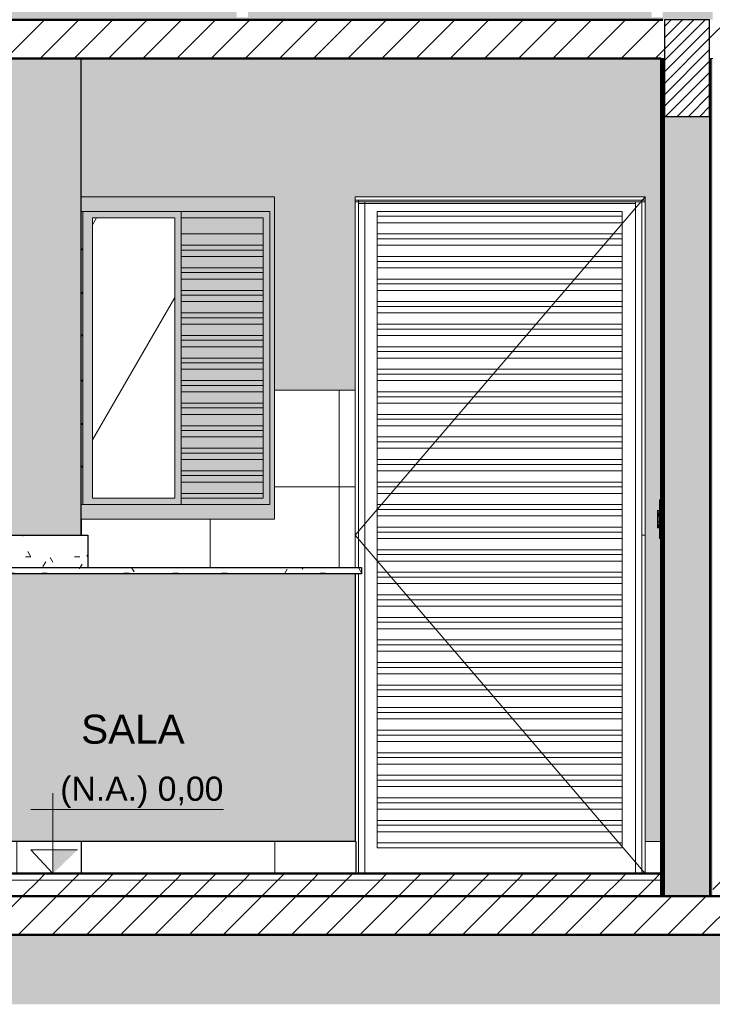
# Model space of a CAD drawing. Header units: metres. Extents: x 9.7 to 43.6, y -0.5 to 5.6.
# Tile 112 of 154: x 33.5 to 35.6, y -0.4 to 2.6. Entities that reach past the tile are written whole.
import ezdxf

# ---------------------------------------------------------------- set-up
doc = ezdxf.new("R2010")
doc.units = ezdxf.units.M
doc.layers.add('A-DETL', color=7, linetype='Continuous', lineweight=5, true_color=0x00a600)
for name, color, linetype, lineweight in [('A-DETL-GENF', 7, 'Continuous', 5), ('A-DOOR', 7, 'Continuous', 5), ('A-FLOR', 7, 'Continuous', 5), ('A-FLOR-MCUT', 7, 'Continuous', 5), ('A-FLOR-PATT', 7, 'Continuous', 5), ('A-GENM', 7, 'Continuous', 5), ('A-GLAZ', 7, 'Continuous', 5), ('A-WALL', 7, 'Continuous', 5), ('A-WALL-PATT', 7, 'Continuous', 5), ('C-TOPO', 7, 'Continuous', 5), ('E-ELEC-FIXT', 7, 'Continuous', 5), ('E-LITE', 7, 'Continuous', 5), ('G-ANNO-DIMS', 7, 'Continuous', 9), ('G-ANNO-TEXT', 7, 'Continuous', 9), ('I-WALL', 7, 'Continuous', 5), ('Q-CASE', 7, 'Continuous', 5)]:
    doc.layers.add(name, color=color, linetype=linetype, lineweight=lineweight)
doc.styles.add('Arial', font='arial.ttf', dxfattribs={"height": 0.075})
doc.styles.add('Arial_1', font='arial.ttf', dxfattribs={"height": 0.09})
pattern_1 = [(45, (36.355194, 2.812), (-0.053033, 0.053033), [])]
pattern_2 = [(0, (-14.575, 2.812), (0.2032, 0.0508), [0.01676, -0.13564, 0.01676, -0.13564, -0.8128]), (0, (-14.575, 2.812), (0.2032, 0.0508), [-0.3048, 0.01676, -0.28804, 0.01676, -0.13564, -0.3556]), (0, (-14.575, 2.812), (0.2032, 0.0508), [-0.762, 0.01676, -0.08484, 0.01676, -0.23724]), (120, (-14.499, 2.838), (-0.1455941, 0.15057636), [0.01676, -0.13564, 0.01676, -0.13564, -0.8128]), (120, (-14.499, 2.838), (-0.1455941, 0.15057636), [-0.3048, 0.01676, -0.28804, 0.01676, -0.13564, -0.3556]), (120, (-14.499, 2.838), (-0.1455941, 0.15057636), [-0.762, 0.01676, -0.08484, 0.01676, -0.23724]), (240, (-14.473, 2.939), (-0.0576059, -0.20137636), [0.01676, -0.13564, 0.01676, -0.13564, -0.8128]), (240, (-14.473, 2.939), (-0.0576059, -0.20137636), [-0.3048, 0.01676, -0.28804, 0.01676, -0.13564, -0.3556]), (240, (-14.473, 2.939), (-0.0576059, -0.20137636), [-0.762, 0.01676, -0.08484, 0.01676, -0.23724])]

# ---------------------------------------------------------------- blocks, each defined once
blk = doc.blocks.new('TAMPO DO ABRIGO GLP EM GRANITO CINZA ANDORINHA - TAMPO DO ABRIGO GLP EM GRANITO CINZA ANDORINHA-1861549-D')
at = {"layer": 'Q-CASE', "true_color": 0xa7a7a7}
h = blk.add_hatch(dxfattribs=at)
h.set_pattern_fill('FP_31', color=253, style=0, pattern_type=2)
h.set_pattern_definition(pattern_2)
h.paths.add_polyline_path([(-18.055, 0.95), (-18.055, 1.05), (-18.075, 1.05), (-18.075, 0.95), (-18.0601, 0.95)])
h = blk.add_hatch(dxfattribs=at)
h.set_pattern_fill('FP_31', color=253, style=0, pattern_type=2)
h.set_pattern_definition(pattern_2)
h.paths.add_polyline_path([(-17.3241, 0.95), (-17.255, 0.95), (-17.255, 1.05), (-18.055, 1.05), (-18.055, 0.95), (-17.3942, 0.95)])
h = blk.add_hatch(dxfattribs=at)
h.set_pattern_fill('FP_31', color=253, style=0, pattern_type=2)
h.set_pattern_definition(pattern_2)
h.paths.add_polyline_path([(-17.4293, 0.93), (-16.405, 0.93), (-16.405, 0.95), (-18.075, 0.95), (-18.075, 0.93), (-17.4468, 0.93)])
at = {"layer": 'Q-CASE'}
for p, q in [((-18.075, 1.05), (-18.055, 1.05)), ((-18.055, 1.05), (-17.255, 1.05)), ((-18.055, 0.95), (-18.055, 1.05)), ((-17.255, 0.95), (-17.255, 1.05)), ((-18.055, 0.95), (-18.075, 0.95)), ((-18.075, 0.95), (-16.405, 0.95)), ((-16.405, 0.93), (-16.405, 0.95)), ((-16.405, 0.93), (-18.075, 0.93))]:
    blk.add_line(p, q, dxfattribs=at)
blk = doc.blocks.new('PORTA DE GIRO L_-3016470-D0')
at = {"layer": 'A-DOOR'}
for p, q in [((-16.425, 1.05), (-15.525, 2.1)), ((-16.425, 2.09), (-16.425, 0.95)), ((-16.415, 2.09), (-16.425, 2.09)), ((-16.425, 2.085), (-16.425, 2.09)), ((-16.425, 2.09), (-15.525, 2.09)), ((-16.425, 2.085), (-15.525, 2.085)), ((-16.415, 2.09), (-16.415, 0.95)), ((-16.415, 2.08), (-15.555, 2.08)), ((-16.395, 2.085), (-16.395, 0)), ((-15.555, 2.085), (-15.555, 0)), ((-15.535, 2.09), (-15.535, 0)), ((-15.525, 2.09), (-15.535, 2.09)), ((-15.525, 2.09), (-15.525, 0.1)), ((-15.525, 2.09), (-15.525, 2.085)), ((-16.3561, 2.055), (-16.3561, 2.0551)), ((-16.3561, 2.0551), (-15.5961, 2.0551)), ((-16.3561, 2.04), (-16.3561, 2.055)), ((-15.5961, 2.055), (-16.3561, 2.055)), ((-15.5961, 2.0551), (-15.5961, 2.055)), ((-15.5961, 2.055), (-15.5961, 2.04)), ((-16.3561, 2.02), (-16.3561, 2.04)), ((-16.3561, 2.04), (-15.5961, 2.04)), ((-16.3561, 1.985), (-16.3561, 2.02)), ((-16.3561, 2.02), (-15.5961, 2.02)), ((-15.5961, 2.04), (-15.5961, 2.02)), ((-15.5961, 2.02), (-15.5961, 1.985)), ((-16.3561, 1.97), (-16.3561, 1.985)), ((-16.3561, 1.985), (-15.5961, 1.985)), ((-16.3561, 1.95), (-16.3561, 1.97)), ((-16.3561, 1.97), (-15.5961, 1.97)), ((-15.5961, 1.985), (-15.5961, 1.97)), ((-15.5961, 1.97), (-15.5961, 1.95)), ((-16.3561, 1.915), (-16.3561, 1.95)), ((-16.3561, 1.95), (-15.5961, 1.95)), ((-15.5961, 1.95), (-15.5961, 1.915)), ((-16.3561, 1.9), (-16.3561, 1.915)), ((-16.3561, 1.915), (-15.5961, 1.915)), ((-16.3561, 1.88), (-16.3561, 1.9)), ((-16.3561, 1.9), (-15.5961, 1.9)), ((-15.5961, 1.915), (-15.5961, 1.9)), ((-15.5961, 1.9), (-15.5961, 1.88)), ((-16.3561, 1.845), (-16.3561, 1.88)), ((-16.3561, 1.88), (-15.5961, 1.88)), ((-15.5961, 1.88), (-15.5961, 1.845)), ((-16.3561, 1.83), (-16.3561, 1.845)), ((-16.3561, 1.845), (-15.5961, 1.845)), ((-15.5961, 1.845), (-15.5961, 1.83)), ((-16.3561, 1.81), (-16.3561, 1.83)), ((-16.3561, 1.83), (-15.5961, 1.83)), ((-16.3561, 1.775), (-16.3561, 1.81)), ((-16.3561, 1.81), (-15.5961, 1.81)), ((-15.5961, 1.83), (-15.5961, 1.81)), ((-15.5961, 1.81), (-15.5961, 1.775)), ((-16.3561, 1.76), (-16.3561, 1.775)), ((-16.3561, 1.775), (-15.5961, 1.775)), ((-15.5961, 1.775), (-15.5961, 1.76)), ((-16.3561, 1.74), (-16.3561, 1.76)), ((-16.3561, 1.76), (-15.5961, 1.76)), ((-15.5961, 1.76), (-15.5961, 1.74)), ((-16.3561, 1.705), (-16.3561, 1.74)), ((-16.3561, 1.74), (-15.5961, 1.74)), ((-15.5961, 1.74), (-15.5961, 1.705)), ((-16.3561, 1.69), (-16.3561, 1.705)), ((-16.3561, 1.705), (-15.5961, 1.705)), ((-16.3561, 1.67), (-16.3561, 1.69)), ((-16.3561, 1.69), (-15.5961, 1.69)), ((-15.5961, 1.705), (-15.5961, 1.69)), ((-15.5961, 1.69), (-15.5961, 1.67)), ((-16.3561, 1.635), (-16.3561, 1.67)), ((-16.3561, 1.67), (-15.5961, 1.67)), ((-15.5961, 1.67), (-15.5961, 1.635)), ((-16.3561, 1.62), (-16.3561, 1.635)), ((-16.3561, 1.635), (-15.5961, 1.635)), ((-16.3561, 1.6), (-16.3561, 1.62)), ((-16.3561, 1.62), (-15.5961, 1.62)), ((-15.5961, 1.635), (-15.5961, 1.62)), ((-15.5961, 1.62), (-15.5961, 1.6)), ((-16.3561, 1.565), (-16.3561, 1.6)), ((-16.3561, 1.6), (-15.5961, 1.6)), ((-15.5961, 1.6), (-15.5961, 1.565)), ((-16.3561, 1.55), (-16.3561, 1.565)), ((-16.3561, 1.565), (-15.5961, 1.565)), ((-15.5961, 1.565), (-15.5961, 1.55)), ((-16.3561, 1.53), (-16.3561, 1.55)), ((-16.3561, 1.55), (-15.5961, 1.55)), ((-16.3561, 1.495), (-16.3561, 1.53)), ((-16.3561, 1.53), (-15.5961, 1.53)), ((-15.5961, 1.55), (-15.5961, 1.53)), ((-15.5961, 1.53), (-15.5961, 1.495)), ((-16.3561, 1.48), (-16.3561, 1.495)), ((-16.3561, 1.495), (-15.5961, 1.495)), ((-16.3561, 1.46), (-16.3561, 1.48)), ((-16.3561, 1.48), (-15.5961, 1.48)), ((-15.5961, 1.495), (-15.5961, 1.48)), ((-15.5961, 1.48), (-15.5961, 1.46)), ((-16.3561, 1.425), (-16.3561, 1.46)), ((-16.3561, 1.46), (-15.5961, 1.46)), ((-15.5961, 1.46), (-15.5961, 1.425)), ((-16.3561, 1.41), (-16.3561, 1.425)), ((-16.3561, 1.425), (-15.5961, 1.425)), ((-16.3561, 1.39), (-16.3561, 1.41)), ((-16.3561, 1.41), (-15.5961, 1.41)), ((-15.5961, 1.425), (-15.5961, 1.41)), ((-15.5961, 1.41), (-15.5961, 1.39)), ((-16.3561, 1.355), (-16.3561, 1.39)), ((-16.3561, 1.39), (-15.5961, 1.39)), ((-15.5961, 1.39), (-15.5961, 1.355)), ((-16.3561, 1.34), (-16.3561, 1.355)), ((-16.3561, 1.355), (-15.5961, 1.355)), ((-15.5961, 1.355), (-15.5961, 1.34)), ((-16.3561, 1.32), (-16.3561, 1.34)), ((-16.3561, 1.34), (-15.5961, 1.34)), ((-16.3561, 1.285), (-16.3561, 1.32)), ((-16.3561, 1.32), (-15.5961, 1.32)), ((-15.5961, 1.34), (-15.5961, 1.32)), ((-15.5961, 1.32), (-15.5961, 1.285)), ((-16.3561, 1.27), (-16.3561, 1.285)), ((-16.3561, 1.285), (-15.5961, 1.285)), ((-15.5961, 1.285), (-15.5961, 1.27)), ((-16.3561, 1.25), (-16.3561, 1.27)), ((-16.3561, 1.27), (-15.5961, 1.27)), ((-15.5961, 1.27), (-15.5961, 1.25)), ((-16.3561, 1.215), (-16.3561, 1.25)), ((-16.3561, 1.25), (-15.5961, 1.25)), ((-15.5961, 1.25), (-15.5961, 1.215)), ((-16.3561, 1.2), (-16.3561, 1.215)), ((-16.3561, 1.215), (-15.5961, 1.215)), ((-16.3561, 1.18), (-16.3561, 1.2)), ((-16.3561, 1.2), (-15.5961, 1.2)), ((-15.5961, 1.215), (-15.5961, 1.2)), ((-15.5961, 1.2), (-15.5961, 1.18)), ((-16.3561, 1.145), (-16.3561, 1.18)), ((-16.3561, 1.18), (-15.5961, 1.18)), ((-15.5961, 1.18), (-15.5961, 1.145)), ((-16.3561, 1.13), (-16.3561, 1.145)), ((-16.3561, 1.145), (-15.5961, 1.145)), ((-15.5961, 1.145), (-15.5961, 1.13)), ((-16.3561, 1.11), (-16.3561, 1.13)), ((-16.3561, 1.13), (-15.5961, 1.13)), ((-16.3561, 1.075), (-16.3561, 1.11)), ((-16.3561, 1.11), (-15.5961, 1.11)), ((-15.5961, 1.13), (-15.5961, 1.11)), ((-15.5961, 1.11), (-15.5961, 1.075)), ((-16.3561, 1.06), (-16.3561, 1.075)), ((-16.3561, 1.075), (-15.5961, 1.075)), ((-15.5961, 1.075), (-15.5961, 1.06)), ((-15.525, 0), (-16.425, 1.05)), ((-16.3561, 1.04), (-16.3561, 1.06)), ((-16.3561, 1.06), (-15.5961, 1.06)), ((-16.3561, 1.005), (-16.3561, 1.04)), ((-16.3561, 1.04), (-15.5961, 1.04)), ((-15.5961, 1.06), (-15.5961, 1.04)), ((-15.5961, 1.04), (-15.5961, 1.005)), ((-15.535, 1.05), (-15.525, 1.05)), ((-16.3561, 0.99), (-16.3561, 1.005)), ((-16.3561, 1.005), (-15.5961, 1.005)), ((-16.3561, 0.97), (-16.3561, 0.99)), ((-16.3561, 0.99), (-15.5961, 0.99)), ((-15.5961, 1.005), (-15.5961, 0.99)), ((-15.5961, 0.99), (-15.5961, 0.97)), ((-16.3561, 0.935), (-16.3561, 0.97)), ((-16.3561, 0.97), (-15.5961, 0.97)), ((-15.5961, 0.97), (-15.5961, 0.935)), ((-16.415, 0.93), (-16.415, 0)), ((-16.3561, 0.92), (-16.3561, 0.935)), ((-16.3561, 0.935), (-15.5961, 0.935)), ((-16.3561, 0.9), (-16.3561, 0.92)), ((-16.3561, 0.92), (-15.5961, 0.92)), ((-15.5961, 0.935), (-15.5961, 0.92)), ((-15.5961, 0.92), (-15.5961, 0.9)), ((-16.3561, 0.865), (-16.3561, 0.9)), ((-16.3561, 0.9), (-15.5961, 0.9)), ((-15.5961, 0.9), (-15.5961, 0.865)), ((-16.3561, 0.85), (-16.3561, 0.865)), ((-16.3561, 0.865), (-15.5961, 0.865)), ((-15.5961, 0.865), (-15.5961, 0.85)), ((-16.3561, 0.83), (-16.3561, 0.85)), ((-16.3561, 0.85), (-15.5961, 0.85)), ((-16.3561, 0.795), (-16.3561, 0.83)), ((-16.3561, 0.83), (-15.5961, 0.83)), ((-15.5961, 0.85), (-15.5961, 0.83)), ((-15.5961, 0.83), (-15.5961, 0.795)), ((-16.3561, 0.78), (-16.3561, 0.795)), ((-16.3561, 0.795), (-15.5961, 0.795)), ((-15.5961, 0.795), (-15.5961, 0.78)), ((-16.3561, 0.76), (-16.3561, 0.78)), ((-16.3561, 0.78), (-15.5961, 0.78)), ((-15.5961, 0.78), (-15.5961, 0.76)), ((-16.3561, 0.725), (-16.3561, 0.76)), ((-16.3561, 0.76), (-15.5961, 0.76)), ((-15.5961, 0.76), (-15.5961, 0.725)), ((-16.3561, 0.71), (-16.3561, 0.725)), ((-16.3561, 0.725), (-15.5961, 0.725)), ((-16.3561, 0.69), (-16.3561, 0.71)), ((-16.3561, 0.71), (-15.5961, 0.71)), ((-15.5961, 0.725), (-15.5961, 0.71)), ((-15.5961, 0.71), (-15.5961, 0.69)), ((-16.3561, 0.655), (-16.3561, 0.69)), ((-16.3561, 0.69), (-15.5961, 0.69)), ((-15.5961, 0.69), (-15.5961, 0.655)), ((-16.3561, 0.64), (-16.3561, 0.655)), ((-16.3561, 0.655), (-15.5961, 0.655)), ((-15.5961, 0.655), (-15.5961, 0.64)), ((-16.3561, 0.62), (-16.3561, 0.64)), ((-16.3561, 0.64), (-15.5961, 0.64)), ((-16.3561, 0.585), (-16.3561, 0.62)), ((-16.3561, 0.62), (-15.5961, 0.62)), ((-15.5961, 0.64), (-15.5961, 0.62)), ((-15.5961, 0.62), (-15.5961, 0.585)), ((-16.3561, 0.57), (-16.3561, 0.585)), ((-16.3561, 0.585), (-15.5961, 0.585)), ((-15.5961, 0.585), (-15.5961, 0.57)), ((-16.3561, 0.55), (-16.3561, 0.57)), ((-16.3561, 0.57), (-15.5961, 0.57)), ((-15.5961, 0.57), (-15.5961, 0.55)), ((-16.3561, 0.515), (-16.3561, 0.55)), ((-16.3561, 0.55), (-15.5961, 0.55)), ((-15.5961, 0.55), (-15.5961, 0.515)), ((-16.3561, 0.5), (-16.3561, 0.515)), ((-16.3561, 0.515), (-15.5961, 0.515)), ((-16.3561, 0.48), (-16.3561, 0.5)), ((-16.3561, 0.5), (-15.5961, 0.5)), ((-15.5961, 0.515), (-15.5961, 0.5)), ((-15.5961, 0.5), (-15.5961, 0.48)), ((-16.3561, 0.445), (-16.3561, 0.48)), ((-16.3561, 0.48), (-15.5961, 0.48)), ((-15.5961, 0.48), (-15.5961, 0.445)), ((-16.3561, 0.43), (-16.3561, 0.445)), ((-16.3561, 0.445), (-15.5961, 0.445)), ((-16.3561, 0.41), (-16.3561, 0.43)), ((-16.3561, 0.43), (-15.5961, 0.43)), ((-15.5961, 0.445), (-15.5961, 0.43)), ((-15.5961, 0.43), (-15.5961, 0.41)), ((-16.3561, 0.375), (-16.3561, 0.41)), ((-16.3561, 0.41), (-15.5961, 0.41)), ((-15.5961, 0.41), (-15.5961, 0.375)), ((-16.3561, 0.36), (-16.3561, 0.375)), ((-16.3561, 0.375), (-15.5961, 0.375)), ((-15.5961, 0.375), (-15.5961, 0.36)), ((-16.3561, 0.34), (-16.3561, 0.36)), ((-16.3561, 0.36), (-15.5961, 0.36)), ((-16.3561, 0.305), (-16.3561, 0.34)), ((-16.3561, 0.34), (-15.5961, 0.34)), ((-15.5961, 0.36), (-15.5961, 0.34)), ((-15.5961, 0.34), (-15.5961, 0.305)), ((-16.3561, 0.29), (-16.3561, 0.305)), ((-16.3561, 0.305), (-15.5961, 0.305)), ((-16.3561, 0.27), (-16.3561, 0.29)), ((-16.3561, 0.29), (-15.5961, 0.29)), ((-15.5961, 0.305), (-15.5961, 0.29)), ((-15.5961, 0.29), (-15.5961, 0.27)), ((-16.3561, 0.235), (-16.3561, 0.27)), ((-16.3561, 0.27), (-15.5961, 0.27)), ((-15.5961, 0.27), (-15.5961, 0.235)), ((-16.3561, 0.22), (-16.3561, 0.235)), ((-16.3561, 0.235), (-15.5961, 0.235)), ((-16.3561, 0.2), (-16.3561, 0.22)), ((-16.3561, 0.22), (-15.5961, 0.22)), ((-15.5961, 0.235), (-15.5961, 0.22)), ((-15.5961, 0.22), (-15.5961, 0.2)), ((-16.3561, 0.165), (-16.3561, 0.2)), ((-16.3561, 0.2), (-15.5961, 0.2)), ((-15.5961, 0.2), (-15.5961, 0.165)), ((-16.3561, 0.15), (-16.3561, 0.165)), ((-16.3561, 0.165), (-15.5961, 0.165)), ((-15.5961, 0.165), (-15.5961, 0.15)), ((-16.3561, 0.13), (-16.3561, 0.15)), ((-16.3561, 0.15), (-15.5961, 0.15)), ((-16.3561, 0.095), (-16.3561, 0.13)), ((-16.3561, 0.13), (-15.5961, 0.13)), ((-15.5961, 0.15), (-15.5961, 0.13)), ((-15.5961, 0.13), (-15.5961, 0.095)), ((-16.3561, 0.08), (-16.3561, 0.095)), ((-15.5961, 0.095), (-16.3561, 0.095)), ((-15.5961, 0.095), (-15.5961, 0.08)), ((-16.3561, 0.08), (-15.5961, 0.08))]:
    blk.add_line(p, q, dxfattribs=at)
blk = doc.blocks.new('JANELA DE CORRE_-3016272-D0')
at = {"layer": 'A-GLAZ', "true_color": 0xfffffe}
for points in [[(-17.184, 1.1), (-16.675, 1.1), (-16.675, 2.1), (-17.275, 2.1), (-17.275, 2.055), (-16.69, 2.055), (-16.69, 1.145), (-17.275, 1.145), (-17.275, 1.1)], [(-16.965, 1.145), (-16.69, 1.145), (-16.69, 2.055), (-16.965, 2.055), (-16.965, 2.035), (-16.71, 2.035), (-16.71, 1.165), (-16.965, 1.165)], [(-16.76, 1.985), (-16.71, 1.985), (-16.71, 2.035), (-16.965, 2.035), (-16.965, 1.985), (-16.915, 1.985)], [(-16.71, 1.95), (-16.71, 1.985), (-16.965, 1.985), (-16.965, 1.95), (-16.7623, 1.95)], [(-17.27, 1.9355), (-17.27, 1.9385), (-17.275, 1.9385), (-17.275, 1.9355)], [(-16.771, 1.935), (-16.71, 1.935), (-16.71, 1.95), (-16.965, 1.95), (-16.965, 1.935), (-16.81, 1.935)], [(-16.7826, 1.915), (-16.71, 1.915), (-16.71, 1.935), (-16.965, 1.935), (-16.965, 1.915), (-16.83, 1.915)], [(-16.71, 1.88), (-16.71, 1.915), (-16.965, 1.915), (-16.965, 1.88), (-16.8029, 1.88)], [(-16.88, 1.865), (-16.71, 1.865), (-16.71, 1.88), (-16.965, 1.88), (-16.965, 1.865)], [(-16.9036, 1.845), (-16.71, 1.845), (-16.71, 1.865), (-16.965, 1.865), (-16.965, 1.845)], [(-16.9036, 1.81), (-16.71, 1.81), (-16.71, 1.845), (-16.965, 1.845), (-16.965, 1.81)], [(-17.27, 1.8005), (-17.27, 1.8035), (-17.275, 1.8035), (-17.275, 1.8005)], [(-16.71, 1.795), (-16.71, 1.81), (-16.965, 1.81), (-16.965, 1.795), (-16.9036, 1.795)], [(-16.71, 1.775), (-16.71, 1.795), (-16.965, 1.795), (-16.965, 1.775), (-16.9036, 1.775)], [(-16.9036, 1.74), (-16.71, 1.74), (-16.71, 1.775), (-16.965, 1.775), (-16.965, 1.74)], [(-16.71, 1.725), (-16.71, 1.74), (-16.965, 1.74), (-16.965, 1.725), (-16.9036, 1.725)], [(-16.71, 1.705), (-16.71, 1.725), (-16.965, 1.725), (-16.965, 1.705), (-16.9036, 1.705)], [(-16.9036, 1.67), (-16.71, 1.67), (-16.71, 1.705), (-16.965, 1.705), (-16.965, 1.67)], [(-17.27, 1.6685), (-17.27, 1.6715), (-17.275, 1.6715), (-17.275, 1.6685)], [(-16.965, 1.655), (-16.71, 1.655), (-16.71, 1.67), (-16.965, 1.67)], [(-16.9036, 1.635), (-16.71, 1.635), (-16.71, 1.655), (-16.965, 1.655), (-16.965, 1.635)], [(-16.9036, 1.6), (-16.71, 1.6), (-16.71, 1.635), (-16.965, 1.635), (-16.965, 1.6)], [(-16.965, 1.585), (-16.71, 1.585), (-16.71, 1.6), (-16.965, 1.6)], [(-16.965, 1.565), (-16.71, 1.565), (-16.71, 1.585), (-16.965, 1.585)], [(-16.71, 1.53), (-16.71, 1.565), (-16.965, 1.565), (-16.965, 1.53), (-16.9036, 1.53)], [(-17.27, 1.5285), (-17.27, 1.5315), (-17.275, 1.5315), (-17.275, 1.5285)], [(-16.9036, 1.515), (-16.71, 1.515), (-16.71, 1.53), (-16.965, 1.53), (-16.965, 1.515)], [(-16.9036, 1.495), (-16.71, 1.495), (-16.71, 1.515), (-16.965, 1.515), (-16.965, 1.495)], [(-16.752, 1.46), (-16.71, 1.46), (-16.71, 1.495), (-16.965, 1.495), (-16.965, 1.46), (-16.795, 1.46)], [(-16.79, 1.445), (-16.71, 1.445), (-16.71, 1.46), (-16.965, 1.46), (-16.965, 1.445), (-16.9036, 1.445)], [(-16.7834, 1.425), (-16.71, 1.425), (-16.71, 1.445), (-16.965, 1.445), (-16.965, 1.425), (-16.9036, 1.425)], [(-16.9036, 1.39), (-16.71, 1.39), (-16.71, 1.425), (-16.965, 1.425), (-16.965, 1.39)], [(-17.27, 1.3935), (-17.27, 1.3965), (-17.275, 1.3965), (-17.275, 1.3935)], [(-16.7667, 1.375), (-16.71, 1.375), (-16.71, 1.39), (-16.965, 1.39), (-16.965, 1.375), (-16.9036, 1.375)], [(-16.76, 1.355), (-16.71, 1.355), (-16.71, 1.375), (-16.965, 1.375), (-16.965, 1.355), (-16.9036, 1.355)], [(-16.9036, 1.32), (-16.71, 1.32), (-16.71, 1.355), (-16.965, 1.355), (-16.965, 1.32)], [(-16.7434, 1.305), (-16.71, 1.305), (-16.71, 1.32), (-16.965, 1.32), (-16.965, 1.305), (-16.9036, 1.305)], [(-16.7367, 1.285), (-16.71, 1.285), (-16.71, 1.305), (-16.965, 1.305), (-16.965, 1.285), (-16.9036, 1.285)], [(-16.725, 1.25), (-16.71, 1.25), (-16.71, 1.285), (-16.965, 1.285), (-16.965, 1.25), (-16.9036, 1.25)], [(-17.27, 1.2615), (-17.27, 1.2645), (-17.275, 1.2645), (-17.275, 1.2615)], [(-16.965, 1.235), (-16.71, 1.235), (-16.71, 1.25), (-16.965, 1.25)], [(-16.9036, 1.215), (-16.71, 1.215), (-16.71, 1.235), (-16.965, 1.235), (-16.965, 1.215), (-16.915, 1.215)], [(-16.965, 1.18), (-16.71, 1.18), (-16.71, 1.215), (-16.965, 1.215)], [(-16.71, 1.165), (-16.71, 1.18), (-16.965, 1.18), (-16.965, 1.165), (-16.9036, 1.165)]]:
    blk.add_hatch(color=7, dxfattribs=at).paths.add_polyline_path(points)
at = {"layer": 'A-GLAZ', "true_color": 0x7f7f7f}
h = blk.add_hatch(color=8, dxfattribs=at)
h.paths.add_polyline_path([(-17.27, 1.145), (-17.27, 1.2615), (-17.275, 1.2615), (-17.275, 1.145)])
h.paths.add_polyline_path([(-17.27, 1.2645), (-17.27, 1.3935), (-17.275, 1.3935), (-17.275, 1.2645)])
h.paths.add_polyline_path([(-17.275, 1.3965), (-17.27, 1.3965), (-17.27, 1.5285), (-17.275, 1.5285), (-17.275, 1.4828)])
h.paths.add_polyline_path([(-17.27, 1.5315), (-17.27, 1.6685), (-17.275, 1.6685), (-17.275, 1.5315)])
h.paths.add_polyline_path([(-17.275, 1.6715), (-17.27, 1.6717), (-17.27, 1.8005), (-17.275, 1.8005), (-17.275, 1.6717)])
h.paths.add_polyline_path([(-17.27, 1.8035), (-17.27, 1.9355), (-17.275, 1.9355), (-17.275, 1.8035)])
h.paths.add_polyline_path([(-17.27, 1.9385), (-17.27, 2.055), (-17.275, 2.055), (-17.275, 1.9385)])
at = {"layer": 'A-GLAZ', "true_color": 0xfffffe}
h = blk.add_hatch(color=7, dxfattribs=at)
h.paths.add_polyline_path([(-16.965, 1.145), (-16.965, 2.055), (-17.27, 2.055), (-17.27, 1.145), (-16.985, 1.145)])
h.paths.add_polyline_path([(-16.985, 1.165), (-17.24, 1.165), (-17.24, 2.035), (-16.985, 2.035), (-16.985, 1.4828)])
at = {"layer": 'A-GLAZ', "true_color": 0xbee8fe}
h = blk.add_hatch(dxfattribs=at)
h.set_pattern_fill('FP_39', color=254, style=0, pattern_type=2)
h.set_pattern_definition([(60, (-14.575, 2.812), (-0.79, 3.6316), [0.5, -1]), (60, (-13.575, 3.762), (-0.59413, 1.67093), [1.5, -2.5]), (60, (-9.575, 10.312), (-1.11997, 3.36016), [2.5, -5.65]), (60, (-23.075, -8.838), (-3.751, 5.803), [5, -10]), (60, (-29.575, -24.488), (-1.5635, 12.392), [5.5, -10.5]), (60, (47.325, 130.112), (-2.09532, 5.7708), [7.5, -15]), (60, (-14.075, 12.812), (-1.7396, 3.48695), [3.5, -10]), (60, (-166.075, -325.188), (-0.06016, 4.5958), [3, -3.75]), (60, (-13.825, 3.962), (-4.496, 5.713), [4, -6]), (60, (-76.275, 120.062), (0.186955, -3.976185), [2.5, -5.75]), (60, (-9.575, 8.462), (-0.79006, 3.63157), [0.5, -1]), (60, (-15.575, 3.762), (-0.59413, 1.6709), [1.5, -2.5]), (60, (-9.575, -4.688), (-1.12, 3.36016), [2.5, -5.65]), (60, (-6.075, -8.838), (-3.751, 5.803), [5, -10]), (60, (-29.575, 30.112), (-1.5635, 12.392), [5.5, -10.5]), (60, (-76.475, -124.488), (-2.09532, 5.7708), [7.5, -15]), (60, (-14.075, -7.188), (-1.7396, 3.487), [3.5, -10]), (60, (-166.075, 330.812), (-0.06016, 4.5958), [3, -3.75]), (60, (-15.325, 1.662), (-4.496, 5.713), [4, -6]), (60, (-76.275, -114.438), (0.186955, -3.976185), [2.5, -5.75])])
h.paths.add_polyline_path([(-17.184, 1.165), (-16.985, 1.165), (-16.985, 2.035), (-17.24, 2.035), (-17.24, 1.165)])
at = {"layer": 'A-GLAZ'}
for p, q in [((-16.675, 2.1), (-17.275, 2.1)), ((-16.675, 1.1), (-16.675, 2.1)), ((-17.275, 2.055), (-16.69, 2.055)), ((-17.27, 2.055), (-17.27, 1.145)), ((-16.965, 1.145), (-16.965, 2.055)), ((-16.69, 2.055), (-16.69, 1.145)), ((-17.24, 2.035), (-16.985, 2.035)), ((-17.24, 1.165), (-17.24, 2.035)), ((-16.985, 2.035), (-16.985, 1.165)), ((-16.965, 2.035), (-16.71, 2.035)), ((-16.71, 2.035), (-16.71, 1.165)), ((-16.965, 1.985), (-16.71, 1.985)), ((-17.275, 1.9385), (-17.27, 1.9385)), ((-17.275, 1.9355), (-17.27, 1.9355)), ((-16.965, 1.95), (-16.71, 1.95)), ((-16.965, 1.935), (-16.71, 1.935)), ((-16.965, 1.915), (-16.71, 1.915)), ((-16.965, 1.88), (-16.71, 1.88)), ((-16.965, 1.865), (-16.71, 1.865)), ((-16.965, 1.845), (-16.71, 1.845)), ((-17.275, 1.8035), (-17.27, 1.8035)), ((-16.965, 1.81), (-16.71, 1.81)), ((-17.275, 1.8005), (-17.27, 1.8005)), ((-16.965, 1.795), (-16.71, 1.795)), ((-16.965, 1.775), (-16.71, 1.775)), ((-16.965, 1.74), (-16.71, 1.74)), ((-16.965, 1.725), (-16.71, 1.725)), ((-16.965, 1.705), (-16.71, 1.705)), ((-17.275, 1.6715), (-17.27, 1.6715)), ((-17.275, 1.6685), (-17.27, 1.6685)), ((-16.965, 1.67), (-16.71, 1.67)), ((-16.965, 1.655), (-16.71, 1.655)), ((-16.965, 1.635), (-16.71, 1.635)), ((-16.965, 1.6), (-16.71, 1.6)), ((-16.965, 1.585), (-16.71, 1.585)), ((-16.965, 1.565), (-16.71, 1.565)), ((-17.275, 1.5315), (-17.27, 1.5315)), ((-17.275, 1.5285), (-17.27, 1.5285)), ((-16.965, 1.53), (-16.71, 1.53)), ((-16.965, 1.515), (-16.71, 1.515)), ((-16.965, 1.495), (-16.71, 1.495)), ((-16.965, 1.46), (-16.71, 1.46)), ((-16.965, 1.445), (-16.71, 1.445)), ((-16.965, 1.425), (-16.71, 1.425)), ((-17.275, 1.3965), (-17.27, 1.3965)), ((-17.275, 1.3935), (-17.27, 1.3935)), ((-16.965, 1.39), (-16.71, 1.39)), ((-16.965, 1.375), (-16.71, 1.375)), ((-16.965, 1.355), (-16.71, 1.355)), ((-16.965, 1.32), (-16.71, 1.32)), ((-16.965, 1.305), (-16.71, 1.305)), ((-16.965, 1.285), (-16.71, 1.285)), ((-17.275, 1.2645), (-17.27, 1.2645)), ((-17.275, 1.2615), (-17.27, 1.2615)), ((-16.965, 1.25), (-16.71, 1.25)), ((-16.965, 1.235), (-16.71, 1.235)), ((-16.965, 1.215), (-16.71, 1.215)), ((-16.985, 1.165), (-17.24, 1.165)), ((-16.71, 1.18), (-16.965, 1.18)), ((-16.71, 1.165), (-16.965, 1.165)), ((-16.69, 1.145), (-17.275, 1.145)), ((-17.275, 1.1), (-16.675, 1.1))]:
    blk.add_line(p, q, dxfattribs=at)
blk = doc.blocks.new('2_b_4 Interruptores_Conjunto 4x4 - a_ 4 Teclas Simples-2378799-D')
at = {"layer": 'A-GENM', "true_color": 0xfbfbfb}
for points in [[(-15.4797, 1.0403), (-15.4771, 1.0406), (-15.4771, 1.1597), (-15.4802, 1.1597), (-15.4797, 1.127), (-15.4787, 1.127), (-15.4788, 1.109), (-15.4802, 1.109), (-15.4797, 1.091), (-15.4787, 1.091), (-15.4788, 1.073), (-15.4802, 1.073), (-15.4802, 1.0403)], [(-15.4771, 1.0403), (-15.475, 1.0403), (-15.475, 1.1597), (-15.4771, 1.1597), (-15.4771, 1.0461)]]:
    blk.add_hatch(color=7, dxfattribs=at).paths.add_polyline_path(points)
at = {"layer": 'A-GENM'}
for p, q in [((-15.4802, 1.1597), (-15.4802, 1.127)), ((-15.4771, 1.1597), (-15.4802, 1.1597)), ((-15.4771, 1.1597), (-15.475, 1.1597)), ((-15.4771, 1.1597), (-15.4771, 1.0403)), ((-15.4802, 1.109), (-15.4802, 1.091)), ((-15.4802, 1.073), (-15.4802, 1.0403)), ((-15.4802, 1.0403), (-15.4771, 1.0403)), ((-15.475, 1.0403), (-15.4771, 1.0403))]:
    blk.add_line(p, q, dxfattribs=at)
blk = doc.blocks.new('x_ Módulo de Tecla Interrupor não listavel 1 4 teclas 4X4 - x_ Módulo de Tecla Interrupor não listavel 1 4 teclas 4X4-2386018-D')
at = {"layer": 'E-LITE', "true_color": 0xfbfbfb}
for points in [[(-15.486, 1.109), (-15.4841, 1.109), (-15.4846, 1.127), (-15.4861, 1.127), (-15.486, 1.109)], [(-15.4841, 1.109), (-15.4787, 1.109), (-15.4787, 1.127), (-15.4841, 1.127), (-15.4841, 1.1169)]]:
    blk.add_hatch(color=7, dxfattribs=at).paths.add_polyline_path(points)
at = {"layer": 'E-LITE'}
for p, q in [((-15.4861, 1.127), (-15.4861, 1.109)), ((-15.4841, 1.127), (-15.4861, 1.127)), ((-15.4861, 1.109), (-15.4841, 1.109)), ((-15.4841, 1.127), (-15.4787, 1.127)), ((-15.4787, 1.109), (-15.4841, 1.109))]:
    blk.add_line(p, q, dxfattribs=at)
blk = doc.blocks.new('x_ Módulo de Tecla Interrupor não listavel 2 4 teclas 4X4 - x_ Módulo de Tecla Interrupor não listavel 2 4 teclas 4X4-2386020-D')
at = {"layer": 'E-LITE', "true_color": 0xfbfbfb}
for points in [[(-15.4861, 1.073), (-15.4841, 1.073), (-15.4846, 1.091), (-15.4861, 1.091), (-15.4861, 1.0815)], [(-15.4841, 1.073), (-15.4787, 1.073), (-15.4787, 1.091), (-15.4841, 1.091), (-15.4841, 1.0815)]]:
    blk.add_hatch(color=7, dxfattribs=at).paths.add_polyline_path(points)
at = {"layer": 'E-LITE'}
for p, q in [((-15.4861, 1.091), (-15.4861, 1.073)), ((-15.4841, 1.091), (-15.4861, 1.091)), ((-15.4861, 1.073), (-15.4841, 1.073)), ((-15.4841, 1.091), (-15.4787, 1.091)), ((-15.4787, 1.073), (-15.4841, 1.073))]:
    blk.add_line(p, q, dxfattribs=at)
blk = doc.blocks.new('1_f_1 Tomada _ 2 Interruptores_Conjunto 4x2 - a_2 Simples _ 1 Tomada 10A-2372388-D')
at = {"layer": 'A-GENM', "true_color": 0xfbfbfb}
blk.add_hatch(color=7, dxfattribs=at).paths.add_polyline_path([(-15.4802, 1.1275), (-15.4802, 1.1275), (-15.4802, 1.1287)])
at = {"layer": 'A-GENM'}
for q in [(-15.4802, 1.16), (-15.475, 1.16)]:
    blk.add_line((-15.4771, 1.16), q, dxfattribs=at)
blk = doc.blocks.new('x_Módulo de Tecla Interrupor não listavel 4_2 teclas com tomada - x_Módulo de Tecla Interrupor não listavel 4_2 teclas com tomada-2378012-D')
at = {"layer": 'E-LITE'}
for p, q in [((-15.4863, 1.127), (-15.4863, 1.109)), ((-15.4862, 1.127), (-15.4863, 1.127)), ((-15.4863, 1.109), (-15.4862, 1.109))]:
    blk.add_line(p, q, dxfattribs=at)
blk = doc.blocks.new('x_Módulo de Tecla Interrupor não listavel 4a 2 teclas com tomada - x_Módulo de Tecla Interrupor não listavel 4a 2 teclas com tomada-2378013-D')
at = {"layer": 'E-LITE', "true_color": 0xfbfbfb}
for points in [[(-15.4863, 1.091), (-15.4843, 1.091), (-15.4848, 1.109), (-15.4863, 1.109), (-15.4863, 1.1051)], [(-15.4841, 1.091), (-15.4802, 1.091), (-15.4802, 1.109), (-15.4843, 1.109), (-15.4843, 1.091)]]:
    blk.add_hatch(color=7, dxfattribs=at).paths.add_polyline_path(points)
at = {"layer": 'E-LITE'}
for p, q in [((-15.4863, 1.109), (-15.4863, 1.091)), ((-15.4862, 1.109), (-15.4863, 1.109)), ((-15.4863, 1.091), (-15.4862, 1.091))]:
    blk.add_line(p, q, dxfattribs=at)
blk = doc.blocks.new('Elevações de ponto - Cota de elevação - corte _N_O e N_A_-1979376-D')
at = {"layer": 'G-ANNO-DIMS'}
blk.add_hatch(color=256, dxfattribs=at).paths.add_polyline_path([(-17.2866, 0.0736), (-17.3631, 0), (-17.3631, 0.0736)])
for p, q in [((-17.3631, 0), (-17.3631, 0.25)), ((-17.4317, 0.1986), (-16.8339, 0.1986)), ((-17.3631, 0), (-17.4317, 0.0736)), ((-17.4317, 0.0736), (-17.2866, 0.0736)), ((-17.3631, 0.0736), (-17.4317, 0.0736)), ((-17.4317, 0.0736), (-17.3631, 0)), ((-17.3631, 0), (-17.3631, 0.0736))]:
    blk.add_line(p, q, dxfattribs=at)

msp = doc.modelspace()

# ---------------------------------------------------------------- hatches: boundary and pattern name
at = {"layer": 'A-DETL-GENF', "true_color": 0x464646}
h = msp.add_hatch(dxfattribs=at)
h.set_pattern_fill('FP_41', color=49, style=0, pattern_type=2)
h.set_pattern_definition([(45, (36.355194, 2.812), (-0.01767767, 0.01767767), [])])
h.paths.add_polyline_path([(32.7052, 2.35), (32.8452, 2.35), (32.8452, 2.65), (32.7052, 2.65), (32.7052, 2.53)])
h.paths.add_polyline_path([(35.6052, 2.35), (35.6052, 2.65), (35.4652, 2.65), (35.4652, 2.35)])
h.paths.add_polyline_path([(39.6215, 2.35), (39.6852, 2.35), (39.6852, 2.65), (39.5452, 2.6497), (39.5452, 2.35)])
h.paths.add_polyline_path([(32.7052, 4.05), (32.8452, 4.05), (32.8452, 4.25), (32.7052, 4.25), (32.7052, 4.1268)])
h.paths.add_polyline_path([(35.4702, 4.05), (35.6052, 4.05), (35.6052, 4.25), (35.4652, 4.25), (35.4652, 4.05), (35.4677, 4.05)])
at = {"layer": 'A-DETL-GENF', "true_color": 0x808080}
msp.add_hatch(color=8, dxfattribs=at).paths.add_polyline_path([(35.4602, 2.65), (35.6152, 2.65), (35.6152, 4.05), (35.4602, 4.05), (35.4602, 2.6529)])
at = {"layer": 'A-FLOR', "true_color": 0x808080}
h = msp.add_hatch(dxfattribs=at)
h.set_pattern_fill('FP_30', color=8, style=0, pattern_type=2)
h.set_pattern_definition(pattern_1)
h.paths.add_polyline_path([(39.5052, -0.02), (39.5352, -0.02), (39.5352, 0), (35.6152, 0), (35.6152, -0.02), (39.4598, -0.02)])
h.paths.add_polyline_path([(32.8701, -0.02), (35.4552, -0.02), (35.4552, 0), (32.8552, 0), (32.8552, -0.02)])
at = {"layer": 'A-FLOR-PATT', "true_color": 0x808080}
h = msp.add_hatch(dxfattribs=at)
h.set_pattern_fill('FP_30', color=8, style=0, pattern_type=2)
h.set_pattern_definition(pattern_1)
h.paths.add_polyline_path([(32.8552, 2.53), (35.4652, 2.53), (35.4652, 2.65), (32.8552, 2.65), (32.8552, 2.616)])
h.paths.add_polyline_path([(39.5352, 2.53), (39.5352, 2.65), (35.6052, 2.65), (35.6052, 2.53), (39.3533, 2.53)])
h = msp.add_hatch(dxfattribs=at)
h.set_pattern_fill('FP_30', color=8, style=0, pattern_type=2)
h.set_pattern_definition(pattern_1)
h.paths.add_polyline_path([(32.8552, -0.07), (35.4552, -0.07), (35.4552, -0.02), (32.8552, -0.02), (32.8552, -0.028)])
h.paths.add_polyline_path([(39.5352, -0.07), (39.5352, -0.02), (35.6152, -0.02), (35.6152, -0.07), (39.3533, -0.07)])
h = msp.add_hatch(dxfattribs=at)
h.set_pattern_fill('FP_30', color=8, style=0, pattern_type=2)
h.set_pattern_definition(pattern_1)
h.paths.add_polyline_path([(39.3533, -0.19), (39.6852, -0.19), (39.6852, -0.07), (32.7052, -0.07), (32.7052, -0.19), (39.0928, -0.19)])
at = {"layer": 'A-WALL-PATT', "true_color": 0xd6d6d6}
h = msp.add_hatch(color=254, dxfattribs=at)
h.paths.add_polyline_path([(33.4659, 2.65), (35.4602, 2.65), (35.4602, 2.6571), (35.4252, 2.6571), (35.4252, 2.7977), (34.1727, 2.7977), (34.1727, 2.6571), (34.1377, 2.6571), (34.1377, 2.7977), (32.8852, 2.7977), (32.8852, 2.6571), (32.8502, 2.6571), (32.8502, 2.65), (33.3257, 2.65)])
h.paths.add_polyline_path([(34.5452, 2.8067), (34.5458, 2.807), (35.4252, 2.807), (35.4252, 2.8207), (35.2882, 2.8202), (35.2804, 2.8183), (35.2681, 2.8185), (35.258, 2.8207), (35.0949, 2.8207), (35.0914, 2.8198), (35.0793, 2.8198), (35.0755, 2.8207), (34.7375, 2.8207), (34.7274, 2.8183), (34.7151, 2.8185), (34.705, 2.8207), (34.5419, 2.8207), (34.5384, 2.8198), (34.5263, 2.8198), (34.5225, 2.8207), (34.1845, 2.8207), (34.1727, 2.8179), (34.1727, 2.807), (34.545, 2.807)])
h.paths.add_polyline_path([(33.0454, 2.8068), (33.0457, 2.807), (34.1377, 2.807), (34.1377, 2.8207), (33.9889, 2.8207), (33.9854, 2.8198), (33.9733, 2.8198), (33.9695, 2.8207), (33.6315, 2.8207), (33.6214, 2.8183), (33.6091, 2.8185), (33.599, 2.8207), (33.4359, 2.8207), (33.4324, 2.8198), (33.4203, 2.8198), (33.4165, 2.8207), (32.8852, 2.8207), (32.8852, 2.807), (33.0454, 2.807)])
at = {"layer": 'A-WALL-PATT', "true_color": 0x808080}
for points in [[(35.4627, -0.07), (35.4627, 2.53), (35.4602, 2.53), (35.4602, -0.07)], [(35.4652, -0.07), (35.4652, 2.53), (35.4627, 2.53), (35.4627, -0.07)], [(35.6077, -0.07), (35.6077, 2.53), (35.6052, 2.5297), (35.6052, -0.07)], [(35.6102, -0.07), (35.6102, 2.53), (35.6077, 2.5298), (35.6077, -0.07)], [(35.6052, -0.07), (35.6052, 2.35), (35.4652, 2.35), (35.4652, -0.07)], [(35.4552, 0), (35.4552, 0.1), (35.4532, 0.1), (35.4532, 0)]]:
    msp.add_hatch(color=8, dxfattribs=at).paths.add_polyline_path(points)
h = msp.add_hatch(dxfattribs=at)
h.set_pattern_fill('FP_34', color=8, style=0, pattern_type=2)
h.set_pattern_definition([(0, (34.4552, 0), (0, 0.3), []), (90, (34.4552, 0), (-0.4, 2e-17), [])])
h.paths.add_polyline_path([(34.3452, 0.95), (34.5052, 0.95), (34.5052, 1.5), (34.2552, 1.5), (34.2552, 1.1), (33.6552, 1.1), (33.6552, 1.05), (33.6752, 1.05), (33.6752, 0.95), (34.3069, 0.95)])
at = {"layer": 'A-WALL-PATT', "true_color": 0x787878}
h = msp.add_hatch(dxfattribs=at)
h.set_pattern_fill('FP_36', color=8, style=0, pattern_type=2)
h.set_pattern_definition([(0, (32.2552, 0), (0, 0.6), []), (90, (32.2552, 0), (-0.6, 4e-17), [])])
h.paths.add_polyline_path([(32.8572, 0), (33.6552, 0), (33.6552, 0.1), (32.8572, 0.1), (32.8572, 0.0192)])
h = msp.add_hatch(dxfattribs=at)
h.set_pattern_fill('FP_35', color=8, style=0, pattern_type=2)
h.set_pattern_definition([(0, (33.6552, 0), (0, 0.6), []), (90, (33.6552, 0), (-0.6, 4e-17), [])])
h.paths.add_polyline_path([(34.3259, 0), (34.5072, 0), (34.5072, 0.1), (33.6552, 0.1), (33.6552, 0), (34.3069, 0)])
h = msp.add_hatch(dxfattribs=at)
h.set_pattern_fill('FP_37', color=8, style=0, pattern_type=2)
h.set_pattern_definition([(0, (35.4552, 0), (0, 0.6), []), (90, (35.4552, 0), (-0.6, 4e-17), [])])
h.paths.add_polyline_path([(35.4284, 0), (35.4532, 0), (35.4532, 0.1), (35.4052, 0.1), (35.4052, 0)])
at = {"layer": 'C-TOPO', "true_color": 0xd2e2c2}
msp.add_hatch(color=254, dxfattribs=at).paths.add_polyline_path([(37.1105, -0.4057), (41.5961, -0.4057), (41.5961, -0.1101), (39.6852, -0.1101), (39.6852, -0.19), (32.7052, -0.19), (32.7052, -0.1101), (32.6952, -0.1101), (32.6952, -0.4057), (36.5498, -0.4057)])
at = {"layer": 'I-WALL', "true_color": 0xf4eccd}
h = msp.add_hatch(color=254, dxfattribs=at)
h.paths.add_polyline_path([(32.8552, 0.1), (33.6552, 0.1), (33.6552, 0.93), (32.8552, 0.93), (32.8552, 0.1136)])
h.paths.add_polyline_path([(33.6061, 1.05), (33.6552, 1.05), (33.6552, 2.53), (32.8552, 2.53), (32.8552, 1.05), (33.5952, 1.05)])
h.paths.add_polyline_path([(33.2946, 1.0906), (33.2157, 1.0906), (33.2157, 1.21), (33.2946, 1.21), (33.2946, 1.1051)])
h.paths.add_polyline_path([(33.245, 1.1297), (33.2464, 1.1303), (33.247, 1.1317), (33.2464, 1.1331), (33.245, 1.1337), (33.2436, 1.1331), (33.243, 1.1317), (33.2436, 1.1303), (33.2445, 1.1298)])
h.paths.add_polyline_path([(33.2653, 1.1297), (33.2667, 1.1303), (33.2673, 1.1317), (33.2667, 1.1331), (33.2653, 1.1337), (33.2639, 1.1331), (33.2633, 1.1317), (33.2639, 1.1303), (33.2648, 1.1298)])
h.paths.add_polyline_path([(33.2377, 1.1313), (33.2372, 1.136), (33.2376, 1.1317)])
h.paths.add_polyline_path([(33.2552, 1.132), (33.2566, 1.1326), (33.2572, 1.134), (33.2566, 1.1354), (33.2552, 1.136), (33.2537, 1.1354), (33.2532, 1.134), (33.2537, 1.1326), (33.2546, 1.132)])
h.paths.add_polyline_path([(33.245, 1.1663), (33.2464, 1.1669), (33.247, 1.1683), (33.2464, 1.1697), (33.245, 1.1703), (33.2436, 1.1697), (33.243, 1.1683), (33.2436, 1.1669), (33.2445, 1.1664)])
h.paths.add_polyline_path([(33.2653, 1.1663), (33.2667, 1.1669), (33.2673, 1.1683), (33.2667, 1.1697), (33.2653, 1.1703), (33.2639, 1.1697), (33.2633, 1.1683), (33.2639, 1.1669), (33.2648, 1.1664)])
h.paths.add_polyline_path([(33.2377, 1.1679), (33.2372, 1.1726), (33.2376, 1.1683)])
h.paths.add_polyline_path([(33.2552, 1.1686), (33.2566, 1.1692), (33.2572, 1.1706), (33.2566, 1.172), (33.2552, 1.1726), (33.2537, 1.172), (33.2532, 1.1706), (33.2537, 1.1692), (33.2546, 1.1686)])
for points in [[(34.3069, 1.5), (34.5052, 1.5), (34.5052, 2.53), (33.6552, 2.53), (33.6552, 2.1), (34.2552, 2.1), (34.2552, 1.5)], [(35.4052, 0.1), (35.4552, 0.1), (35.4552, 1.0403), (35.45, 1.0406), (35.45, 1.073), (35.4441, 1.073), (35.4445, 1.127), (35.45, 1.1275), (35.45, 1.16), (35.4552, 1.16), (35.4552, 2.53), (34.5052, 2.53), (34.5052, 2.1), (35.4052, 2.1), (35.4052, 0.3497)], [(33.6552, 0.1), (34.3452, 0.1), (34.3452, 0.93), (33.6552, 0.93), (33.6552, 0.1136)], [(34.4688, 0.1), (34.5052, 0.1), (34.5052, 0.93), (34.3452, 0.93), (34.3452, 0.1)]]:
    msp.add_hatch(color=254, dxfattribs=at).paths.add_polyline_path(points)
at = {"layer": 'I-WALL', "true_color": 0x808080}
for points in [[(35.4602, -0.07), (35.4602, 2.53), (35.4552, 2.53), (35.4552, -0.07)], [(35.6152, -0.07), (35.6152, 2.53), (35.6102, 2.5298), (35.6102, -0.07)]]:
    msp.add_hatch(color=8, dxfattribs=at).paths.add_polyline_path(points)

# ---------------------------------------------------------------- linework, layer by layer
at = {"layer": 'A-DETL', "color": 7, "lineweight": 25}
for p, q in [((35.6052, 2.65), (35.4652, 2.65)), ((35.4652, 2.65), (35.4652, 2.35)), ((35.6052, 2.35), (35.6052, 2.65)), ((33.6552, 1.05), (33.6552, 2.53)), ((35.4652, 2.35), (35.6052, 2.35)), ((32.8552, 1.05), (33.6752, 1.05)), ((33.6752, 1.05), (33.6752, 0.95)), ((32.8552, 0.95), (34.5252, 0.95)), ((34.5252, 0.95), (34.5252, 0.93)), ((34.5252, 0.93), (32.8552, 0.93)), ((34.5052, 0.93), (34.5052, 0.1)), ((34.5072, 0.1), (32.8552, 0.1)), ((34.5072, 0.1), (34.5072, 0.005))]:
    msp.add_line(p, q, dxfattribs=at)
at = {"layer": 'A-FLOR', "lineweight": 50}
for p, q in [((35.4602, 2.65), (32.8552, 2.65)), ((32.8552, 2.53), (35.4552, 2.53)), ((35.4552, 0), (32.8552, 0)), ((35.4552, -0.07), (35.4552, 0)), ((39.6852, -0.07), (32.7052, -0.07)), ((32.7052, -0.19), (39.6852, -0.19))]:
    msp.add_line(p, q, dxfattribs=at)
at = {"layer": 'A-FLOR-MCUT'}
msp.add_line((35.4552, -0.02), (32.8552, -0.02), dxfattribs=at)
at = {"layer": 'A-WALL'}
for p, q in [((35.4652, 2.53), (35.4552, 2.53)), ((35.4602, -0.07), (35.4602, 2.53)), ((35.4627, -0.07), (35.4627, 2.53)), ((35.6152, 2.53), (35.6052, 2.53)), ((35.6077, -0.07), (35.6077, 2.53)), ((35.6102, -0.07), (35.6102, 2.53)), ((35.4652, -0.07), (35.4652, 2.35)), ((35.6052, -0.07), (35.6052, 2.35)), ((32.8572, 0.1), (34.5072, 0.1)), ((33.6552, 0), (33.6552, 0.1)), ((34.5072, 0.1), (34.5072, 0)), ((35.4052, 0), (35.4052, 0.1)), ((35.4532, 0.1), (35.4052, 0.1))]:
    msp.add_line(p, q, dxfattribs=at)
at = {"layer": 'A-WALL', "lineweight": 25}
for p, q in [((35.4532, 0.1), (35.4532, 0)), ((35.4552, 0.1), (35.4532, 0.1))]:
    msp.add_line(p, q, dxfattribs=at)
at = {"layer": 'I-WALL'}
for p, q in [((33.6552, 1.05), (33.6552, 2.53)), ((33.6552, 2.1), (34.2552, 2.1)), ((34.2552, 2.1), (34.2552, 1.1)), ((34.5052, 2.1), (35.4052, 2.1)), ((34.5052, 0.95), (34.5052, 2.1)), ((35.4052, 2.1), (35.4052, 0.1)), ((34.2552, 1.5), (34.5052, 1.5)), ((34.2552, 1.1), (33.6552, 1.1)), ((34.5052, 0.93), (34.5052, 0.1))]:
    msp.add_line(p, q, dxfattribs=at)
at = {"layer": 'I-WALL', "lineweight": 50}
msp.add_line((35.4552, 2.53), (35.4552, 0), dxfattribs=at)

# ---------------------------------------------------------------- block references
at = {"layer": 'A-DOOR'}
msp.add_blockref('PORTA DE GIRO L_-3016470-D0', (50.9302, 0), dxfattribs=at)
at = {"layer": 'A-GLAZ'}
msp.add_blockref('JANELA DE CORRE_-3016272-D0', (50.9302, 0), dxfattribs=at)
at = {"layer": 'E-ELEC-FIXT'}
msp.add_blockref('1_f_1 Tomada _ 2 Interruptores_Conjunto 4x2 - a_2 Simples _ 1 Tomada 10A-2372388-D', (50.9302, 0), dxfattribs=at)
at = {"layer": 'E-LITE'}
for name in ['2_b_4 Interruptores_Conjunto 4x4 - a_ 4 Teclas Simples-2378799-D', 'x_Módulo de Tecla Interrupor não listavel 4_2 teclas com tomada - x_Módulo de Tecla Interrupor não listavel 4_2 teclas com tomada-2378012-D', 'x_Módulo de Tecla Interrupor não listavel 4a 2 teclas com tomada - x_Módulo de Tecla Interrupor não listavel 4a 2 teclas com tomada-2378013-D', 'x_ Módulo de Tecla Interrupor não listavel 1 4 teclas 4X4 - x_ Módulo de Tecla Interrupor não listavel 1 4 teclas 4X4-2386018-D', 'x_ Módulo de Tecla Interrupor não listavel 2 4 teclas 4X4 - x_ Módulo de Tecla Interrupor não listavel 2 4 teclas 4X4-2386020-D']:
    msp.add_blockref(name, (50.9302, 0), dxfattribs=at)
at = {"layer": 'G-ANNO-DIMS'}
msp.add_blockref('Elevações de ponto - Cota de elevação - corte _N_O e N_A_-1979376-D', (50.9302, 0), dxfattribs=at)
at = {"layer": 'Q-CASE'}
msp.add_blockref('TAMPO DO ABRIGO GLP EM GRANITO CINZA ANDORINHA - TAMPO DO ABRIGO GLP EM GRANITO CINZA ANDORINHA-1861549-D', (50.9302, 0), dxfattribs=at)

# ---------------------------------------------------------------- texts
at = {"layer": 'G-ANNO-DIMS', "lineweight": 18, "insert": (33.5899, 0.3009), "char_height": 0.075, "width": 0.605101, "attachment_point": 1, "line_spacing_factor": 0.941778, "style": 'Arial'}
msp.add_mtext('(N.A.) 0,00', dxfattribs=at)
at = {"layer": 'G-ANNO-TEXT', "insert": (33.6548, 0.4931), "char_height": 0.09, "width": 0.38481, "attachment_point": 1, "style": 'Arial_1'}
msp.add_mtext('SALA', dxfattribs=at)

doc.saveas('drawing.dxf')
